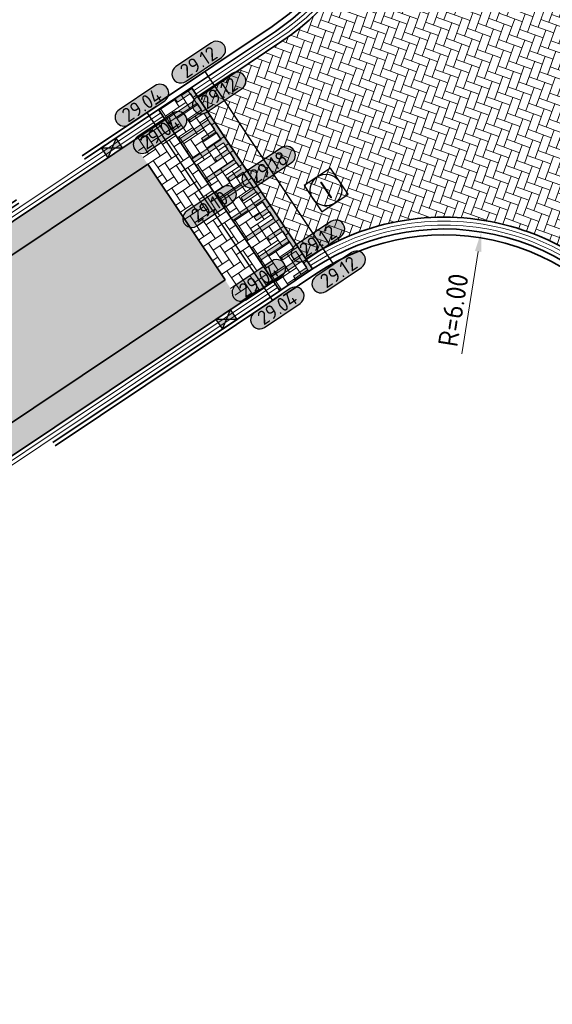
# Model space of a CAD drawing. Header units: metres. Extents: x 199937 to 201628, y 374508 to 375260.
# Tile 181 of 183: x 201449 to 201463, y 374890 to 374915. Entities that reach past the tile are written whole.
import ezdxf
from ezdxf.enums import TextEntityAlignment as Align

# ---------------------------------------------------------------- set-up
doc = ezdxf.new("R2010")
doc.units = ezdxf.units.M
doc.linetypes.add('VH-OPSLUITBAND_100X200', pattern=[16, 8, -2, 4, -2])
doc.linetypes.add('VH-OPSLUITBAND_150X250', pattern=[24, 16, -2, 4, -2])
for name, color, linetype, lineweight in [('031___CL_DREMPEL TALUD', 250, 'Continuous', 18), ('N-WE-OG-HOOGTELIJN-G', 7, 'Continuous', 25), ('N-WE-RI-ITR_RIOOLPUT-S', 84, 'Continuous', 25), ('N-WE-RI-KOLK-S', 7, 'Continuous', 25), ('N-WE-VH-DREMPEL-G', 30, 'Continuous', 35), ('N-WE-VH-DWARSHELLING-S', 7, 'Continuous', 25), ('N-WE-VH-GOOT-G', 170, 'Continuous', 35), ('N-WE-VH-KANTOPSLUITING_OPSLUITBAND_100X200-G', 150, 'VH-OPSLUITBAND_100X200', 35), ('N-WE-VH-KANTOPSLUITING_OPSLUITBAND_150X250-G', 150, 'VH-OPSLUITBAND_150X250', 35), ('N-WE-VH-KANTVERHARDING_STREKLAAG-G', 60, 'Continuous', 18), ('N-WE-VH-VERHARDING_BETONSTRAATSTEEN-G', 252, 'Continuous', 35), ('N-WE-VW-MARKERING-V', 7, 'Continuous', 18), ('X-XX-AL-HOOGTELABEL-S', 7, 'Continuous', 25), ('X-XX-AL-M-200', 7, 'Continuous', 18)]:
    doc.layers.add(name, color=color, linetype=linetype, lineweight=lineweight)
doc.layers.add('N-WE-VH-VERHARDING_BETONSTRAATSTEEN_HEIDE-A', color=7, linetype='Continuous', lineweight=0, true_color=0x986657)
doc.layers.add('N-WE-VH-VERHARDING_BETONSTRAATSTEEN_ROOD-A', color=7, linetype='Continuous', lineweight=0, true_color=0xa92c0a)
doc.styles.add('NLCS-ISO', font='NLCS-ISO.ttf')
doc.styles.add('NLCS-ISO-ANNOTATIEF-T18', font='NLCS-ISO.ttf', dxfattribs={"height": 1.8})
doc.styles.add('NLCS-ISO-M200-T25', font='NLCS-ISO.ttf', dxfattribs={"height": 0.5})
doc.dimstyles.new('NLCS-M200-T25-PIJL_L2_H1', dxfattribs={"dimscale": 0.2, "dimtxt": 2.5, "dimasz": 2.5, "dimexe": 2, "dimexo": 2, "dimgap": 0.7, "dimtad": 1, "dimzin": 0, "dimdsep": 46, "dimtxsty": 'NLCS-ISO-M200-T25', "dimcen": 0, "dimdle": 2, "dimclrd": 256, "dimclre": 256, "dimclrt": 256, "dimadec": 1, "dimazin": 0, "dimtfac": 1, "dimtdec": 3, "dimtofl": 0, "dimtmove": 0, "dimatfit": 3, "dimfxl": 2, "dimfxlon": 1, "dimtfillclr": 256, "dimtolj": 1, "dimtzin": 0, "dimlwd": -1, "dimlwe": -1, "dimarcsym": 0})
pattern_1 = [(123.75486414, (201403.1396982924, 374878.3226468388), (-0.2912832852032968, 0.05791414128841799), [0.63, -0.21]), (33.75486413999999, (201402.7905008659, 374878.0892776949), (-0.2912832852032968, 0.05791414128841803), [0.6299999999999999, -0.21])]

# ---------------------------------------------------------------- blocks, each defined once
blk = doc.blocks.new('*U276')
at = {"flags": 128}
for points in [[(-2.74999999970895, -0.0999999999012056), (-2.74999999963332, -0.4999999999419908)], [(-2.649999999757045, -0.09999999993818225), (-2.649999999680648, -0.4999999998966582)], [(-2.649999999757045, -0.09999999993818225), (-2.449999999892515, -0.09999999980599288)], [(-2.449999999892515, -0.09999999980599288), (-2.449999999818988, -0.9999999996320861)], [(-2.349999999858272, -0.0999999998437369), (-2.349999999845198, -0.9999999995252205)], [(-2.349999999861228, -0.100000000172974), (-2.149999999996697, -0.1000000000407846)], [(-2.149999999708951, -0.09999999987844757), (-2.14999999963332, -0.4999999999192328)], [(-2.049999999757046, -0.09999999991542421), (-2.049999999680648, -0.4999999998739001)], [(-2.049999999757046, -0.09999999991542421), (-1.849999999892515, -0.09999999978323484)], [(-1.849999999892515, -0.09999999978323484), (-1.849999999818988, -0.9999999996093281)], [(-1.749999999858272, -0.09999999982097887), (-1.749999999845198, -0.9999999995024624)], [(-1.749999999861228, -0.100000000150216), (-1.549999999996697, -0.1000000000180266)], [(-1.54999999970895, -0.09999999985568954), (-1.54999999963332, -0.4999999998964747)], [(-1.449999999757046, -0.09999999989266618), (-1.449999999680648, -0.4999999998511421)], [(-1.449999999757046, -0.09999999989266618), (-1.249999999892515, -0.09999999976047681)], [(-1.249999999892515, -0.09999999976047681), (-1.249999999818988, -0.99999999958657)], [(-1.149999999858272, -0.09999999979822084), (-1.149999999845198, -0.9999999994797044)], [(-1.149999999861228, -0.1000000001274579), (-0.9499999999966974, -0.09999999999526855)], [(-0.9499999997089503, -0.09999999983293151), (-0.9499999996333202, -0.4999999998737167)], [(-0.8499999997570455, -0.09999999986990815), (-0.6499999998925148, -0.09999999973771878)], [(-0.8499999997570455, -0.09999999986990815), (-0.849999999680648, -0.4999999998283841)], [(-0.6499999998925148, -0.09999999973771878), (-0.6499999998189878, -0.999999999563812)], [(-0.5499999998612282, -0.1000000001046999), (-0.3499999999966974, -0.09999999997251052)], [(-0.5499999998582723, -0.09999999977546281), (-0.5499999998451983, -0.9999999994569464)], [(-0.3499999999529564, -0.09999999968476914), (-0.3499999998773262, -0.4999999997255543)], [(-0.2500000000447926, -0.1000000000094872), (-0.05000000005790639, -0.1000000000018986)], [(-0.2500000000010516, -0.09999999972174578), (-0.249999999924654, -0.4999999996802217)], [(-0.05000000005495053, -0.09999999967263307), (-0.04999999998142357, -0.9999999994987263)], [(0.04999999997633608, -0.1000000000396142), (0.2499999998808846, -0.1000000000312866)], [(0.04999999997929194, -0.0999999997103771), (0.04999999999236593, -0.9999999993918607)], [(0.249999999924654, -0.09999999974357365), (0.2500000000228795, -0.4999999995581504)], [(0.3499999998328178, -0.1000000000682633), (0.5499999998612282, -0.1000000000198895)], [(0.3499999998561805, -0.09999999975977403), (0.3500000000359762, -0.4999999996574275)], [(0.549999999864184, -0.09999999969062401), (0.549999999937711, -0.9999999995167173)], [(0.6499999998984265, -0.09999999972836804), (0.6499999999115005, -0.9999999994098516)], [(0.6499999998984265, -0.09999999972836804), (0.849999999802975, -0.09999999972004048)], [(0.8499999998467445, -0.09999999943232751), (0.8499999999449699, -0.4999999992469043)], [(0.9499999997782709, -0.09999999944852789), (0.9499999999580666, -0.4999999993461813)], [(0.9499999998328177, -0.0999999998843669), (1.149999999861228, -0.09999999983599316)], [(1.149999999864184, -0.09999999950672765), (1.149999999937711, -0.9999999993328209)], [(1.249999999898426, -0.09999999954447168), (1.449999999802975, -0.09999999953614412)], [(1.249999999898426, -0.09999999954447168), (1.2499999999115, -0.9999999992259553)], [(1.449999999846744, -0.09999999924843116), (1.44999999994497, -0.499999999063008)], [(1.549999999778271, -0.09999999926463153), (1.549999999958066, -0.499999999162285)], [(1.549999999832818, -0.09999999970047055), (1.749999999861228, -0.0999999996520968)], [(1.749999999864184, -0.0999999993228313), (1.749999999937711, -0.9999999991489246)], [(1.849999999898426, -0.09999999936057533), (2.049999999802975, -0.09999999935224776)], [(1.849999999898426, -0.09999999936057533), (1.8499999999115, -0.9999999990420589)], [(2.049999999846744, -0.0999999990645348), (2.04999999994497, -0.4999999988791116)], [(2.149999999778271, -0.09999999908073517), (2.149999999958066, -0.4999999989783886)], [(2.149999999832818, -0.09999999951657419), (2.349999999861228, -0.09999999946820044)], [(2.349999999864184, -0.09999999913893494), (2.349999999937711, -0.9999999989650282)], [(2.449999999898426, -0.09999999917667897), (2.649999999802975, -0.09999999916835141)], [(2.449999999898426, -0.09999999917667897), (2.4499999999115, -0.9999999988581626)], [(2.649999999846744, -0.09999999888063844), (2.64999999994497, -0.4999999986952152)], [(2.749999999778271, -0.09999999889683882), (2.749999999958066, -0.4999999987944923)], [(-2.649999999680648, -0.4999999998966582), (-2.749999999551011, -0.4999999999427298)], [(-2.049999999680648, -0.4999999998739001), (-2.149999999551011, -0.4999999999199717)], [(-1.449999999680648, -0.4999999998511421), (-1.549999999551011, -0.4999999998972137)], [(-0.849999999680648, -0.4999999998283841), (-0.9499999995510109, -0.4999999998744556)], [(-0.249999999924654, -0.4999999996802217), (-0.3499999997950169, -0.4999999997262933)], [(0.3500000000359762, -0.4999999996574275), (0.2500000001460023, -0.4999999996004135)], [(0.9499999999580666, -0.4999999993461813), (0.8500000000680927, -0.4999999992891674)], [(1.549999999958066, -0.499999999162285), (1.450000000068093, -0.499999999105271)], [(2.149999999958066, -0.4999999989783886), (2.050000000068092, -0.4999999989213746)], [(2.749999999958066, -0.4999999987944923), (2.650000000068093, -0.4999999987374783)], [(-2.449999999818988, -0.9999999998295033), (-2.349999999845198, -0.9999999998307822)], [(-1.849999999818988, -0.9999999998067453), (-1.749999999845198, -0.9999999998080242)], [(-1.249999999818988, -0.9999999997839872), (-1.149999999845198, -0.9999999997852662)], [(-0.6499999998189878, -0.9999999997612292), (-0.5499999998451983, -0.9999999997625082)], [(-0.04999999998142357, -0.9999999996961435), (0.04999999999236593, -0.9999999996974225)], [(0.549999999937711, -0.9999999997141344), (0.6499999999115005, -0.9999999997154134)], [(1.149999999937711, -0.9999999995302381), (1.2499999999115, -0.9999999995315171)], [(1.749999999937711, -0.9999999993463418), (1.8499999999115, -0.9999999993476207)], [(2.349999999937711, -0.9999999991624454), (2.4499999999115, -0.9999999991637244)]]:
    blk.add_lwpolyline(points, dxfattribs=at)
blk = doc.blocks.new('*U283')
h = blk.add_hatch(color=253)
h.dxf.hatch_style = 1
edge = h.paths.add_edge_path()
edge.add_line((2.726055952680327, 1.132202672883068), (-2.726055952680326, 1.132202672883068))
edge.add_arc((-2.726055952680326, 0), 1.132202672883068, 90, 270)
edge.add_line((-2.726055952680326, -1.132202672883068), (2.726055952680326, -1.132202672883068))
edge.add_arc((2.726055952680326, 3.697785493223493e-32), 1.132202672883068, 270, 450)
blk.add_lwpolyline([(2.726055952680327, 1.132202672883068), (-2.726055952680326, 1.132202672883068, 0.9999999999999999), (-2.726055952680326, -1.132202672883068), (2.726055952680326, -1.132202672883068, 0.9999999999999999)], format="xyb", close=True)
at = {"style": 'NLCS-ISO-ANNOTATIEF-T18'}
blk.add_attdef('HGT', text='', height=1.8, dxfattribs=at).set_placement((-0.002853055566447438, -0.0004570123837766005), align=Align.MIDDLE_CENTER)
blk = doc.blocks.new('SRI-PUT_INSPECTIE-SO')
at = {"lineweight": -3, "flags": 128}
blk.add_lwpolyline([(-1.999999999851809, -2.000000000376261), (2.000000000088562, -2.000000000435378), (2.000000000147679, 1.999999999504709), (-2.00000000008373, 1.999999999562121)], close=True, dxfattribs=at)
at = {"lineweight": -3, "ltscale": 1.5}
blk.add_circle((0, -7.105427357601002e-14), 1.999999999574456, dxfattribs=at)
at = {"ltscale": 0.1, "style": 'NLCS-ISO'}
blk.add_text('I', height=2.5, dxfattribs=at).set_placement((-0.002795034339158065, -0.007140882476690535), align=Align.MIDDLE_CENTER)
blk = doc.blocks.new('*D490')
at = {"layer": 'Defpoints', "color": 0, "transparency": 16777216}
for p in [(201460.8671210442, 374909.5370519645), (201459.9227189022, 374903.61184272)]:
    blk.add_point(p, dxfattribs=at)
at = {"layer": 'X-XX-AL-M-200', "transparency": 16777216}
blk.add_line((201460.3744579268, 374906.4460678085), (201460.7884208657, 374909.0432845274), dxfattribs=at)
blk.add_solid([(201460.7061262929, 374909.0564012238), (201460.8707154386, 374909.030167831), (201460.8671210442, 374909.5370519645)], dxfattribs=at)
at = {"layer": 'X-XX-AL-M-200', "transparency": 16777216, "insert": (201460.1569507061, 374907.5591785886), "char_height": 0.5, "attachment_point": 5, "rotation": 80.94396427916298, "style": 'NLCS-ISO-M200-T25', "bg_fill": 3, "box_fill_scale": 1.1, "bg_fill_color": 256, "bg_fill_true_color": 13158600, "bg_fill_transparency": 0}
blk.add_mtext('\\A1;R=6.00', dxfattribs=at)
blk = doc.blocks.new('*U572')
blk.add_solid([(0, 0), (2.462479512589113, 0.25), (4.924959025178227, 0)])
blk = doc.blocks.new('N-SRI-KOLK_STRAAT_450X300-SO')
h = blk.add_hatch(color=256)
h.dxf.hatch_style = 1
h.paths.add_polyline_path([(-7.127631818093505e-14, 0.7499999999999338), (-1.125000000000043, 1.49999999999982), (-1.125000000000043, 4.75175454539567e-14)])
h.paths.add_polyline_path([(1.1249999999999, 4.75175454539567e-14), (1.1249999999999, 1.49999999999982), (-7.122080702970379e-14, 0.7499999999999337)])
for p, q in [((-1.125000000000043, 4.75175454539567e-14), (1.1249999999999, 1.49999999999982)), ((1.1249999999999, 4.75175454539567e-14), (-1.125000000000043, 1.49999999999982))]:
    blk.add_line(p, q)
at = {"flags": 128}
blk.add_lwpolyline([(-1.125000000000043, 4.75175454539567e-14), (1.1249999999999, 4.75175454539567e-14), (1.1249999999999, 1.49999999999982), (-1.125000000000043, 1.49999999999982)], close=True, dxfattribs=at)

msp = doc.modelspace()

# ---------------------------------------------------------------- hatches: boundary and pattern name
at = {"layer": 'N-WE-VH-VERHARDING_BETONSTRAATSTEEN_HEIDE-A', "true_color": 0x986657}
h = msp.add_hatch(dxfattribs=at)
h.set_pattern_fill('AVH-HEI_BSS_KEIFRMT_KEPER-SO', color=25, scale=2, angle=123.75486414, pattern_type=2)
h.set_pattern_definition(pattern_1)
h.paths.add_polyline_path([(201452.8542510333, 374912.3888847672), (201452.0228285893, 374911.8332439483), (201454.7593368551, 374907.7385224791), (201455.5907592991, 374908.294163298)])
h = msp.add_hatch(dxfattribs=at)
h.set_pattern_fill('AVH-HEI_BSS_KEIFRMT_KEPER-SO', color=25, scale=2, angle=123.75486414, pattern_type=2)
h.set_pattern_definition(pattern_1)
h.paths.add_polyline_path([(201407.1950298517, 374881.8747613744), (201407.583978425, 374881.2927656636), (201452.4117771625, 374911.2512482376), (201452.0228285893, 374911.8332439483)])
h = msp.add_hatch(dxfattribs=at)
h.set_pattern_fill('AVH-HEI_BSS_KEIFRMT_KEPER-SO', color=25, scale=2, angle=123.75486414, pattern_type=2)
h.set_pattern_definition(pattern_1)
h.paths.add_polyline_path([(201409.5425895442, 374878.3620356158), (201409.9315381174, 374877.780039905), (201454.7593368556, 374907.7385224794), (201454.696838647, 374907.8320404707), (201454.3703882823, 374908.3205181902)])
at = {"layer": 'N-WE-VH-VERHARDING_BETONSTRAATSTEEN_ROOD-A'}
h = msp.add_hatch(dxfattribs=at)
h.set_pattern_fill('AVH-ROO_BSS_KEIFRMT_KEPER-SO', color=36, scale=2, angle=-19.74167357, pattern_type=2)
h.set_pattern_definition([(340.25832643, (201380.8364444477, 375114.1943056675), (0.2685910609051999, 0.1267234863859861), [0.6299999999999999, -0.21]), (250.25832643, (201380.9783120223, 375114.5896202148), (0.2685910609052, 0.126723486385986), [0.6299999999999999, -0.21])])
edge = h.paths.add_edge_path()
edge.add_line((201462.9799410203, 374924.6650902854), (201458.00258011, 374922.3127317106))
edge.add_arc((201452.3140413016, 374919.6052372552), 6.299999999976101, -56.24513585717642, 25.452395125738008, ccw=False)
edge.add_line((201455.8145784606, 374914.3672758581), (201453.6856734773, 374912.9445255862))
edge.add_line((201453.6856734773, 374912.9445255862), (201456.4221817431, 374908.8498041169))
edge.add_arc((201459.922718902, 374903.6118427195), 6.300000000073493, 25.453005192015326, 123.7548641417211, ccw=False)
edge.add_line((201465.6112288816, 374906.3193977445), (201470.5660579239, 374908.6777433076))
edge.add_line((201470.5660579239, 374908.6777433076), (201462.9799410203, 374924.6650902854))
h = msp.add_hatch(dxfattribs=at)
h.set_pattern_fill('AVH-ROO_BSS_KEIFRMT_KEPER-SO', color=36, scale=2, angle=123.75, pattern_type=2)
h.set_pattern_definition([(123.75, (201109.114271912, 374903.0265801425), (-0.291278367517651, 0.05793886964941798), [0.6299999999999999, -0.21]), (33.75, (201108.7650546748, 374902.7932406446), (-0.2912783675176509, 0.05793886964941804), [0.63, -0.21])])
h.paths.add_polyline_path([(201456.5888739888, 374908.6003773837), (201455.7574515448, 374908.0447365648), (201452.6875587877, 374912.6383115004), (201453.5189812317, 374913.1939523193)])
h = msp.add_hatch(dxfattribs=at)
h.set_pattern_fill('AVH-ROO_BSS_KEIFRMT_KEPER-SO', color=36, scale=2, angle=78.75486414, pattern_type=2)
h.set_pattern_definition([(78.75486414, (0, 0), (-0.1650169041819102, 0.2469198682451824), [0.6299999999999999, -0.21]), (348.7548641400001, (-0.4119367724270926, 0.08190296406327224), (-0.1650169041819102, 0.2469198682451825), [0.6299999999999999, -0.21])])
h.paths.add_polyline_path([(201454.3703882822, 374908.3205181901), (201454.3634541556, 374908.330893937), (201452.4117771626, 374911.2512482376), (201403.1396982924, 374878.3226468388, 0.1946231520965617), (201401.0306663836, 374875.2214343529), (201406.5899448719, 374874.0203381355, -0.1946231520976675), (201409.5425895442, 374878.3620356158)])
at = {"layer": 'N-WE-VW-MARKERING-V'}
h = msp.add_hatch(color=256, dxfattribs=at)
h.dxf.hatch_style = 1
h.paths.add_polyline_path([(201453.5189812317, 374913.1939523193), (201453.4358389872, 374913.1383882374), (201453.4427731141, 374913.1280124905), (201453.1102041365, 374912.9057561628), (201453.1657682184, 374912.8226139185), (201453.4983371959, 374913.0448702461), (201453.6094653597, 374912.8785857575), (201452.8611851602, 374912.3785090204), (201452.9167492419, 374912.2953667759), (201453.6650294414, 374912.7954435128), (201453.7761576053, 374912.629159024), (201453.4435886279, 374912.4069026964), (201453.4991527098, 374912.3237604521), (201453.8317216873, 374912.5460167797), (201453.9428498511, 374912.3797322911), (201453.1945696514, 374911.8796555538), (201453.2501337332, 374911.7965133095), (201453.9984139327, 374912.2965900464), (201454.1095420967, 374912.1303055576), (201453.7769731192, 374911.9080492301), (201453.8325372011, 374911.8249069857), (201454.1651061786, 374912.0471633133), (201454.2762343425, 374911.8808788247), (201453.5279541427, 374911.3808020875), (201453.5835182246, 374911.2976598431), (201454.3317984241, 374911.7977365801), (201454.4429265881, 374911.6314520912), (201454.1103576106, 374911.4091957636), (201454.1659216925, 374911.3260535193), (201454.49849067, 374911.5483098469), (201454.6096188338, 374911.3820253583), (201453.861338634, 374910.8819486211), (201453.9169027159, 374910.7988063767), (201454.6651829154, 374911.2988831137), (201454.7763110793, 374911.132598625), (201454.4437421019, 374910.9103422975), (201454.4993061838, 374910.8272000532), (201454.8318751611, 374911.0494563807), (201454.9430033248, 374910.8831718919), (201454.1947231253, 374910.3830951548), (201454.2502872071, 374910.2999529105), (201454.9985674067, 374910.8000296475), (201455.1096955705, 374910.6337451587), (201454.7771265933, 374910.4114888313), (201454.8326906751, 374910.3283465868), (201455.1652596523, 374910.5506029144), (201455.2763878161, 374910.3843184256), (201454.5281076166, 374909.8842416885), (201454.5836716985, 374909.8010994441), (201455.3319518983, 374910.3011761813), (201455.443080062, 374910.1348916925), (201455.1105110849, 374909.9126353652), (201455.1660751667, 374909.8294931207), (201455.4986441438, 374910.0517494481), (201455.6097723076, 374909.8854649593), (201454.8614921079, 374909.3853882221), (201454.9170561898, 374909.3022459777), (201455.6653363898, 374909.802322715), (201455.7764645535, 374909.6360382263), (201455.4438955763, 374909.4137818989), (201455.4994596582, 374909.3306396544), (201455.8320286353, 374909.5528959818), (201455.9431567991, 374909.386611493), (201455.1948765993, 374908.8865347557), (201455.2504406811, 374908.8033925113), (201455.9987208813, 374909.3034692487), (201456.109849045, 374909.13718476), (201455.7772800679, 374908.9149284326), (201455.8328441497, 374908.8317861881), (201456.1654131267, 374909.0540425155), (201456.2765412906, 374908.8877580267), (201455.5282610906, 374908.3876812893), (201455.5838251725, 374908.3045390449), (201456.3321053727, 374908.8046157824), (201456.4432335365, 374908.6383312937), (201456.1106645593, 374908.4160749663), (201456.1662286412, 374908.3329327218), (201456.4987976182, 374908.5551890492), (201456.505731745, 374908.5448133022), (201456.5888739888, 374908.6003773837)])

# ---------------------------------------------------------------- linework, layer by layer
at = {"layer": 'N-WE-OG-HOOGTELIJN-G'}
for points in [[(201453.8586333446, 374913.6013560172), (201457.107534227, 374908.7399257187)], [(201452.3898549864, 374912.5596314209), (201455.5708759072, 374907.7997719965)]]:
    msp.add_lwpolyline(points, dxfattribs=at)
at = {"layer": 'N-WE-VH-DREMPEL-G'}
for points in [[(201456.5888739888, 374908.6003773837), (201453.5189812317, 374913.1939523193)], [(201455.7574515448, 374908.0447365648), (201452.6875587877, 374912.6383115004)]]:
    msp.add_lwpolyline(points, dxfattribs=at)
at = {"layer": 'N-WE-VH-GOOT-G'}
for points in [[(201453.6856734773, 374912.9445255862), (201455.8145784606, 374914.3672758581, 0.3723811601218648), (201458.00258011, 374922.3127317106)], [(201329.2019385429, 374796.9660585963), (201407.7354345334, 374848.8383936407, 0.406143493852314), (201409.6139723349, 374857.4208175), (201401.0767733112, 374871.1566362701, -0.4045707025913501), (201402.7507497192, 374878.9046425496), (201452.8542510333, 374912.3888847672)], [(201456.4221817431, 374908.8498041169, -0.457317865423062), (201465.6112288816, 374906.3193977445)], [(201350.6244007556, 374745.130208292), (201329.3164771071, 374781.7572802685, -0.397663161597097), (201331.9163059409, 374792.8565743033), (201414.934218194, 374847.6909764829, 0.4061434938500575), (201416.6338476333, 374855.4560266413), (201408.0813536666, 374869.2164540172, -0.4045707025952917), (201409.9315381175, 374877.7800399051), (201455.5907592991, 374908.294163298)]]:
    msp.add_lwpolyline(points, format="xyb", dxfattribs=at)
at = {"layer": 'N-WE-VH-KANTOPSLUITING_OPSLUITBAND_100X200-G'}
for points in [[(201365.8771802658, 374821.6698557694), (201407.5149784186, 374849.17215868, 0.4061434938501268), (201409.2742439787, 374857.2096667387), (201400.7370449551, 374870.9454855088, -0.4045707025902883), (201402.5284933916, 374879.2372115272), (201452.6319947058, 374912.7214537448)], [(201365.9322942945, 374821.5864145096), (201407.5700924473, 374849.0887174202, 0.4061434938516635), (201409.3591760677, 374857.2624544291), (201400.8219770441, 374870.9982731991, -0.4045707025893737), (201402.5840574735, 374879.1540692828), (201452.6875587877, 374912.6383115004)], [(201350.8837125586, 374745.281063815), (201329.5757889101, 374781.9081357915, -0.3976631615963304), (201332.081648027, 374792.6062505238), (201415.0995602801, 374847.4406527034, 0.4061434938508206), (201416.8886439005, 374855.6143897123), (201408.3361499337, 374869.3748170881, -0.4045707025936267), (201410.0982303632, 374877.5306131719), (201455.7574515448, 374908.0447365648)], [(201350.9701498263, 374745.3313489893), (201329.6622261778, 374781.9584209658, -0.3976631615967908), (201332.1367620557, 374792.522809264), (201415.1546743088, 374847.3572114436, 0.4061434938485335), (201416.9735759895, 374855.6671774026), (201408.4210820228, 374869.4276047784, -0.4045707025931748), (201410.1537944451, 374877.4474709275), (201455.8130156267, 374907.9615943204)]]:
    msp.add_lwpolyline(points, format="xyb", dxfattribs=at)
at = {"layer": 'N-WE-VH-KANTOPSLUITING_OPSLUITBAND_150X250-G'}
for points in [[(201452.6042126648, 374912.763024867), (201455.5645400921, 374914.7414159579, 0.3723811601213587), (201457.5962559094, 374922.1193392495)], [(201452.6875587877, 374912.6383115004), (201455.6478862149, 374914.6167025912, 0.3723811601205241), (201457.7316973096, 374922.1838034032)], [(201455.7574515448, 374908.0447365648), (201456.5888739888, 374908.6003773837, -0.4573178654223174), (201465.340347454, 374906.190466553)], [(201455.8407976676, 374907.9200231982), (201456.6722201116, 374908.4756640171, -0.4573178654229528), (201465.2049067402, 374906.1260009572)]]:
    msp.add_lwpolyline(points, format="xyb", dxfattribs=at)
at = {"layer": 'N-WE-VH-KANTVERHARDING_STREKLAAG-G'}
for points in [[(201453.5745453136, 374913.1108100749), (201455.7034502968, 374914.5335603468, 0.3723811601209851), (201457.8219915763, 374922.2267795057)], [(201453.6301093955, 374913.0276678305), (201455.7590143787, 374914.4504181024, 0.3723811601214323), (201457.9122858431, 374922.2697556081)], [(201328.9551087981, 374797.0426616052), (201407.625206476, 374849.0052761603, 0.4061434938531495), (201409.4441081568, 374857.3152421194), (201400.9069091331, 374871.0510608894, -0.404570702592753), (201402.6396215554, 374879.0709270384), (201452.7431228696, 374912.555169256)], [(201329.0102228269, 374796.9592203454), (201407.6803205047, 374848.9218349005, 0.406143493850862), (201409.5290402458, 374857.3680298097), (201400.9918412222, 374871.1038485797, -0.4045707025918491), (201402.6951856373, 374878.987784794), (201452.7986869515, 374912.4720270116)], [(201456.477745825, 374908.7666618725, -0.4573178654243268), (201465.5209350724, 374906.2764206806)], [(201456.5333099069, 374908.6835196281, -0.4573178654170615), (201465.4306412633, 374906.2334436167)], [(201350.7108380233, 374745.1804934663), (201329.4029143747, 374781.8075654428, -0.3976631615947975), (201331.9714199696, 374792.7731330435), (201414.9893322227, 374847.6075352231, 0.4061434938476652), (201416.7187797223, 374855.5088143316), (201408.1662857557, 374869.2692417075, -0.404570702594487), (201409.9871021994, 374877.6968976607), (201455.646323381, 374908.2110210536)], [(201350.7972752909, 374745.2307786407), (201329.4893516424, 374781.8578506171, -0.3976631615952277), (201332.0265339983, 374792.6896917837), (201415.0444462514, 374847.5240939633, 0.406143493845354), (201416.8037118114, 374855.5616020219), (201408.2512178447, 374869.3220293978, -0.4045707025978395), (201410.0426662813, 374877.6137554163), (201455.7018874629, 374908.1278788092)]]:
    msp.add_lwpolyline(points, format="xyb", dxfattribs=at)
at = {"layer": 'N-WE-VH-VERHARDING_BETONSTRAATSTEEN-G'}
for points in [[(201383.9887436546, 374832.314484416), (201408.1212327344, 374848.254304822, 0.4061434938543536), (201410.2084969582, 374857.7903313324), (201401.6712979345, 374871.5261501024, -0.4045707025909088), (201403.1396982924, 374878.3226468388), (201452.4117771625, 374911.2512482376)], [(201385.9314905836, 374829.3732141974), (201414.5484199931, 374848.2750653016, 0.4061434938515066), (201416.03932301, 374855.086512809), (201407.4868290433, 374868.8469401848, -0.4045707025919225), (201409.5425895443, 374878.3620356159), (201454.3703882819, 374908.3205181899)]]:
    msp.add_lwpolyline(points, format="xyb", dxfattribs=at)
msp.add_lwpolyline([(201454.3703882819, 374908.3205181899), (201452.4117771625, 374911.2512482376)], dxfattribs=at)

# ---------------------------------------------------------------- block references
at = {"layer": '031___CL_DREMPEL TALUD', "rotation": 303.7548641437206}
msp.add_blockref('*U276', (201455.0539276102, 374910.8971648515), dxfattribs=at)
at = {"layer": 'N-WE-RI-ITR_RIOOLPUT-S', "xscale": 0.2, "yscale": 0.2, "zscale": 0.2, "rotation": 33.85272181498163}
msp.add_blockref('SRI-PUT_INSPECTIE-SO', (201456.9331619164, 374910.600338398), dxfattribs=at)
at = {"layer": 'N-WE-RI-KOLK-S', "xscale": 0.2, "yscale": 0.2, "zscale": 0.2}
for p, rotation in [((201451.4203520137, 374911.7914353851), 213.7548641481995), ((201454.4902447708, 374907.1978604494), 33.75486414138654)]:
    msp.add_blockref('N-SRI-KOLK_STRAAT_450X300-SO', p, dxfattribs=dict(at, rotation=rotation))
at = {"layer": 'N-WE-VH-DWARSHELLING-S', "rotation": 303.7548641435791}
msp.add_blockref('*U572', (201450.8498866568, 374911.0493651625), dxfattribs=at)
at = {"layer": 'X-XX-AL-HOOGTELABEL-S', "rotation": 33.75486414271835}
for p, xscale, yscale, zscale, values in [((201453.7031960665, 374913.8401996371), 0.2000000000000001, 0.2000000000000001, 0.2000000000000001, {'HGT': '29.12'}), ((201454.2223424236, 374913.0571269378), 0.2, 0.2, 0.2, {'HGT': '29.12'}), ((201452.2640353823, 374912.7478991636), 0.2, 0.2, 0.2, {'HGT': '29.04'}), ((201452.7257820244, 374912.0569734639), 0.2, 0.2, 0.2, {'HGT': '29.04'}), ((201455.476925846, 374911.1798551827), 0.2, 0.2, 0.2, {'HGT': '29.18'}), ((201453.9803654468, 374910.1797017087), 0.2, 0.2, 0.2, {'HGT': '29.10'}), ((201456.7269826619, 374909.3093567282), 0.2, 0.2, 0.2, {'HGT': '29.12'}), ((201457.2520962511, 374908.5238130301), 0.2000000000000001, 0.2000000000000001, 0.2000000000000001, {'HGT': '29.12'}), ((201455.2304222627, 374908.3092032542), 0.2, 0.2, 0.2, {'HGT': '29.04'}), ((201455.6966955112, 374907.6115042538), 0.2, 0.2, 0.2, {'HGT': '29.04'})]:
    msp.add_blockref('*U283', p, dxfattribs=dict(at, xscale=xscale, yscale=yscale, zscale=zscale)).add_auto_attribs(values)

# ---------------------------------------------------------------- next in the draw order: dimensions: what is measured, and where the dimension line sits
at = {"layer": 'X-XX-AL-M-200'}
dim = msp.add_radius_dim(center=(201459.9227189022, 374903.61184272), mpoint=(201460.8671210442, 374909.5370519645), dimstyle='NLCS-M200-T25-PIJL_L2_H1', override={"dimpost": 'R=<>', "dimtfill": 1}, dxfattribs=at)
dim.commit()
dim.dimension.update_dxf_attribs({"geometry": '*D490', "text_midpoint": (201460.542089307, 374907.4977924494), "dimtype": 164})

doc.saveas('drawing.dxf')
